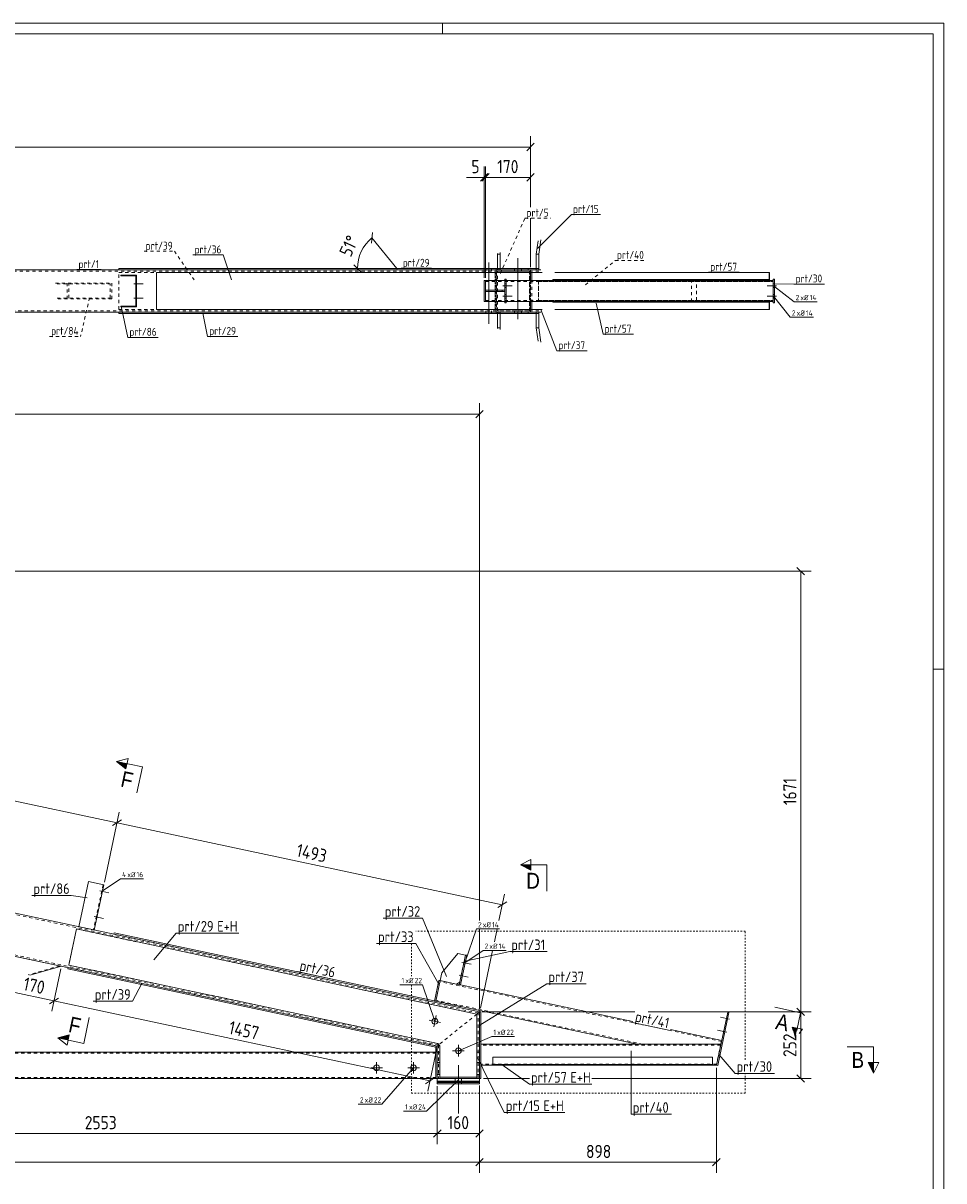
# Model space of a CAD drawing. Header units: millimetres. Extents: x 1 to 1188, y 1 to 840.
# Tile 7 of 7: x 839 to 1188, y 401 to 840. Entities that reach past the tile are written whole.
import ezdxf

# ---------------------------------------------------------------- set-up
doc = ezdxf.new("R2010")
doc.units = ezdxf.units.MM
doc.header["$LTSCALE"] = 0.6
for name, pattern in [('XKITLINE00', [0]), ('XKITLINE01', [4, 1, -1, 1, -1]), ('XKITLINE02', [4, 2, -2])]:
    doc.linetypes.add(name, pattern=pattern)
for name, color, linetype, lineweight in [('Bolt', 7, 'Continuous', 0), ('BoltMark', 3, 'Continuous', 0), ('DrawingSheet', 5, 'Continuous', 0), ('GraphicObject', 6, 'Continuous', 0), ('Part', 2, 'Continuous', 0), ('PartMark', 3, 'Continuous', 0), ('Section', 6, 'Continuous', 0), ('Z-DIMENSIONS', 1, 'Continuous', 0)]:
    doc.layers.add(name, color=color, linetype=linetype, lineweight=lineweight)
doc.styles.add('ARIAL', font='ARIAL.TTF')
doc.styles.add('ISOCPEUR', font='ISOCPEUR.TTF')

msp = doc.modelspace()

# ---------------------------------------------------------------- hatches: boundary and pattern name
at = {"layer": 'Section'}
for points in [[(877.92, 557.28), (874.42, 560.07), (878.33, 559.24)], [(1031.47, 518.83), (1027.47, 520.83), (1031.47, 520.83)], [(1132.46, 458.9), (1131.63, 454.99), (1130.51, 459.32)], [(856.05, 454.42), (852.14, 455.25), (856.47, 456.38)], [(1161.35, 445.87), (1161.35, 441.87), (1159.35, 445.87)]]:
    msp.add_hatch(color=6, dxfattribs=at).paths.add_polyline_path(points, flags=17)

# ---------------------------------------------------------------- linework, layer by layer
at = {"layer": 'Bolt', "color": 4, "linetype": 'XKITLINE00', "lineweight": 0}
for p, q in [((1026.52, 727.7), (1026.52, 750.95)), ((1014.38, 746.95), (1014.38, 746.45)), ((1014.38, 746.45), (1014.38, 745.95)), ((1015.48, 749.2), (1015.48, 725.95)), ((1016.58, 746.95), (1016.58, 746.45)), ((1016.58, 746.45), (1016.58, 745.95)), ((1025.22, 746.45), (1025.22, 746.95)), ((1025.22, 745.95), (1025.22, 746.45)), ((1027.83, 746.45), (1027.83, 746.95)), ((1027.83, 745.95), (1027.83, 746.45)), ((881.66, 742), (881.96, 742)), ((881.66, 742), (881.96, 742)), ((880.91, 741.2), (884.46, 741.2)), ((880.91, 741.2), (884.46, 741.2)), ((881.66, 740.4), (881.96, 740.4)), ((881.66, 740.4), (881.96, 740.4)), ((1020.84, 740.45), (1024.39, 740.45)), ((1020.84, 740.45), (1024.39, 740.45)), ((1021.61, 741.15), (1022.11, 741.15)), ((1021.61, 741.15), (1022.11, 741.15)), ((1021.61, 739.75), (1022.11, 739.75)), ((1021.61, 739.75), (1022.11, 739.75)), ((1124.57, 740.45), (1121.02, 740.45)), ((1124.57, 740.45), (1121.02, 740.45)), ((1123.83, 741.15), (1123.33, 741.15)), ((1123.83, 741.15), (1123.33, 741.15)), ((1123.83, 739.75), (1123.33, 739.75)), ((1123.83, 739.75), (1123.33, 739.75)), ((880.91, 735.7), (884.46, 735.7)), ((880.91, 735.7), (884.46, 735.7)), ((881.66, 736.5), (881.96, 736.5)), ((881.66, 736.5), (881.96, 736.5)), ((881.66, 734.9), (881.96, 734.9)), ((881.66, 734.9), (881.96, 734.9)), ((1020.84, 736.45), (1024.39, 736.45)), ((1020.84, 736.45), (1024.39, 736.45)), ((1021.61, 737.15), (1022.11, 737.15)), ((1021.61, 737.15), (1022.11, 737.15)), ((1021.61, 735.75), (1022.11, 735.75)), ((1021.61, 735.75), (1022.11, 735.75)), ((1124.57, 736.45), (1121.02, 736.45)), ((1124.57, 736.45), (1121.02, 736.45)), ((1123.83, 737.15), (1123.33, 737.15)), ((1123.83, 737.15), (1123.33, 737.15)), ((1123.83, 735.75), (1123.33, 735.75)), ((1123.83, 735.75), (1123.33, 735.75)), ((1014.38, 730.95), (1014.38, 730.45)), ((1014.38, 730.45), (1014.38, 729.95)), ((1016.58, 730.95), (1016.58, 730.45)), ((1016.58, 730.45), (1016.58, 729.95)), ((1025.22, 730.45), (1025.22, 730.95)), ((1025.22, 729.95), (1025.22, 730.45)), ((1027.83, 730.45), (1027.83, 730.95)), ((1027.83, 729.95), (1027.83, 730.45)), ((868, 511.01), (871.47, 510.28)), ((868, 511.01), (871.47, 510.28)), ((868.57, 510.08), (868.86, 510.01)), ((868.57, 510.08), (868.86, 510.01)), ((868.9, 511.64), (869.19, 511.58)), ((868.9, 511.64), (869.19, 511.58)), ((865.92, 501.23), (869.39, 500.5)), ((865.92, 501.23), (869.39, 500.5)), ((866.82, 501.86), (867.12, 501.8)), ((866.82, 501.86), (867.12, 501.8)), ((866.49, 500.29), (866.78, 500.23)), ((866.49, 500.29), (866.78, 500.23)), ((1005.3, 483.88), (1008.77, 483.14)), ((1005.3, 483.88), (1008.77, 483.14)), ((1005.9, 483.04), (1006.39, 482.93)), ((1005.9, 483.04), (1006.39, 482.93)), ((1006.19, 484.41), (1006.68, 484.3)), ((1006.19, 484.41), (1006.68, 484.3)), ((1004.26, 478.99), (1007.73, 478.25)), ((1004.26, 478.99), (1007.73, 478.25)), ((1005.15, 479.52), (1005.64, 479.41)), ((1005.15, 479.52), (1005.64, 479.41)), ((1004.86, 478.15), (1005.35, 478.04)), ((1004.86, 478.15), (1005.35, 478.04)), ((997.21, 461.07), (992.91, 461.98)), ((994.6, 459.37), (995.52, 463.68)), ((1106.75, 462.32), (1103.28, 463.05)), ((1106.75, 462.32), (1103.28, 463.05)), ((1105.89, 461.78), (1105.4, 461.89)), ((1105.89, 461.78), (1105.4, 461.89)), ((1106.18, 463.15), (1105.69, 463.26)), ((1106.18, 463.15), (1105.69, 463.26)), ((1105.71, 457.42), (1102.24, 458.16)), ((1105.71, 457.42), (1102.24, 458.16)), ((1104.85, 456.89), (1104.36, 457)), ((1104.85, 456.89), (1104.36, 457)), ((1105.14, 458.26), (1104.65, 458.37)), ((1105.14, 458.26), (1104.65, 458.37)), ((1003.98, 452.55), (1003.98, 448.15)), ((1001.78, 450.35), (1006.18, 450.35)), ((970.78, 443.87), (975.18, 443.87)), ((972.98, 441.67), (972.98, 446.07)), ((984.78, 443.87), (989.18, 443.87)), ((986.98, 441.67), (986.98, 446.07)), ((1004, 426.6), (1004, 444.87)), ((1004, 426.6), (1004, 444.87)), ((1002.8, 438.87), (1002.8, 439.87)), ((1002.8, 438.87), (1002.8, 439.87)), ((1005.2, 438.88), (1005.2, 439.88)), ((1005.2, 438.87), (1005.2, 439.87))]:
    msp.add_line(p, q, dxfattribs=at)
for centre in [(995.06, 461.52), (1003.98, 450.35), (972.98, 443.87), (986.98, 443.87)]:
    msp.add_circle(centre, 1.1, dxfattribs=at)
at = {"layer": 'BoltMark', "color": 4, "linetype": 'XKITLINE00', "lineweight": 0}
for p, q in [((1123.42, 740.45), (1131.21, 734.35)), ((1123.42, 736.45), (1129.78, 728.49)), ((1131.21, 734.35), (1139.97, 734.35)), ((1129.78, 728.49), (1138.54, 728.49)), ((868.98, 510.81), (875.86, 515.57)), ((875.86, 515.57), (884.62, 515.57)), ((1006.42, 483.64), (1010.78, 496.53)), ((1010.78, 496.53), (1019.54, 496.53)), ((1006.42, 483.64), (1013.3, 488.41)), ((1013.3, 488.41), (1022.06, 488.41)), ((981.81, 475.38), (990.4, 475.38)), ((995.06, 461.52), (990.4, 475.38)), ((1003.98, 450.35), (1016.61, 455.75)), ((1016.61, 455.75), (1025.2, 455.75)), ((986.98, 443.87), (974.94, 430.11)), ((1004, 439.37), (991.93, 427.47)), ((1004, 439.37), (991.93, 427.47)), ((966.01, 430.11), (974.94, 430.11)), ((983.17, 427.47), (991.93, 427.47)), ((983.17, 427.47), (991.93, 427.47)), ((991.93, 427.47), (991.93, 427.47))]:
    msp.add_line(p, q, dxfattribs=at)
at = {"layer": 'DrawingSheet', "color": 2, "linetype": 'XKITLINE00', "lineweight": 0}
for p, q in [((1188, 840), (1, 840)), ((998, 836), (998, 840)), ((1188, 1), (1188, 840)), ((1188, 595), (1184, 595))]:
    msp.add_line(p, q, dxfattribs=at)
at = {"layer": 'DrawingSheet', "color": 3, "linetype": 'XKITLINE00', "lineweight": 0}
for p, q in [((1184, 836), (5, 836)), ((1184, 5), (1184, 836))]:
    msp.add_line(p, q, dxfattribs=at)
at = {"layer": 'GraphicObject', "color": 4, "linetype": 'XKITLINE01', "lineweight": 0}
for p, q in [((1112.74, 495.69), (987.85, 495.69)), ((1112.74, 446.97), (1112.74, 495.69)), ((986.14, 490.99), (986.14, 478.58)), ((986.14, 475.38), (986.14, 434.23)), ((1112.74, 434.23), (1112.74, 441.77)), ((986.14, 434.23), (1112.74, 434.23))]:
    msp.add_line(p, q, dxfattribs=at)
at = {"layer": 'Part', "color": 2, "linetype": 'XKITLINE00', "lineweight": 0}
for p, q in [((1033.47, 752.45), (1034.17, 757.5)), ((1034.45, 752.45), (1035.19, 757.82)), ((1018.8, 752.45), (1018.83, 752.72)), ((1019.77, 752.45), (1018.8, 752.45)), ((1018.8, 752.45), (1018.8, 746.95)), ((1019.77, 752.45), (1019.85, 753.04)), ((1019.77, 752.45), (1019.77, 746.95)), ((1033.47, 752.45), (1034.45, 752.45)), ((1033.47, 746.45), (1033.47, 752.45)), ((1034.45, 746.45), (1034.45, 752.45)), ((227.49, 746.45), (1031.28, 746.45)), ((875.28, 746.95), (1033.47, 746.95)), ((875.28, 746.95), (875.28, 746.45)), ((1030.47, 746.45), (1030.47, 746.95)), ((1031.28, 746.45), (1031.28, 745.45)), ((1031.28, 746.45), (1031.28, 745.45)), ((1031.28, 746.45), (1035.19, 746.45)), ((1034.45, 746.45), (1035.19, 746.45)), ((875.96, 744.15), (875.96, 744.45)), ((875.96, 744.45), (881.96, 744.45)), ((881.66, 744.15), (875.96, 744.15)), ((881.66, 732.75), (881.66, 744.15)), ((881.96, 744.45), (881.96, 732.45)), ((889.58, 745.45), (889.58, 745.45)), ((889.58, 731.45), (889.58, 745.45)), ((889.58, 745.45), (1031.28, 745.45)), ((1013.77, 734.45), (1013.77, 742.45)), ((1014.27, 742.45), (1013.77, 742.45)), ((1014.27, 742.45), (1014.27, 738.7)), ((1014.27, 742.45), (1021.61, 742.45)), ((1014.27, 742.45), (1014.27, 738.7)), ((1021.61, 733.95), (1021.61, 742.95)), ((1022.11, 742.95), (1021.61, 742.95)), ((1022.11, 733.95), (1022.11, 742.95)), ((1022.11, 742.45), (1123.33, 742.45)), ((1035.7, 745.45), (1031.28, 745.45)), ((1031.28, 745.45), (1031.28, 742.45)), ((1031.77, 745.45), (1031.77, 742.45)), ((1039.75, 742.45), (1039.75, 742.75)), ((1039.75, 742.75), (1121.8, 742.75)), ((1040.58, 745.45), (1121.86, 745.45)), ((1121.24, 742.75), (1121.24, 742.45)), ((1121.8, 742.75), (1121.8, 745.45)), ((1121.86, 745.45), (1121.86, 742.45)), ((1123.33, 733.95), (1123.33, 742.95)), ((1123.83, 742.95), (1123.33, 742.95)), ((1123.83, 733.95), (1123.83, 742.95)), ((1014.27, 738.7), (1014.27, 738.7)), ((1014.27, 738.7), (1021.61, 738.7)), ((1014.27, 738.7), (1014.27, 738.2)), ((1014.27, 734.45), (1014.27, 738.2)), ((1014.27, 738.2), (1014.27, 738.2)), ((1014.27, 738.2), (1021.61, 738.2)), ((1014.27, 734.45), (1014.27, 738.2)), ((1018.61, 738.2), (1018.61, 738.7)), ((1021.61, 738.7), (1021.61, 738.2)), ((1013.77, 734.45), (1014.27, 734.45)), ((1014.27, 734.45), (1021.61, 734.45)), ((1021.61, 733.95), (1022.11, 733.95)), ((1022.11, 734.45), (1123.33, 734.45)), ((1031.28, 731.45), (1031.28, 734.45)), ((1031.77, 731.45), (1031.77, 734.45)), ((1039.75, 734.15), (1039.75, 734.45)), ((1121.8, 734.15), (1039.75, 734.15)), ((1121.24, 734.15), (1121.24, 734.45)), ((1121.8, 731.45), (1121.8, 734.15)), ((1121.86, 734.45), (1121.86, 731.45)), ((1123.33, 733.95), (1123.83, 733.95)), ((227.49, 730.45), (1031.28, 730.45)), ((875.28, 729.95), (875.28, 730.45)), ((875.28, 729.95), (1033.47, 729.95)), ((875.96, 732.45), (875.96, 732.75)), ((875.96, 732.75), (881.66, 732.75)), ((881.96, 732.45), (875.96, 732.45)), ((889.58, 731.45), (889.58, 731.45)), ((889.58, 731.45), (1031.28, 731.45)), ((1018.79, 724.45), (1018.79, 729.95)), ((1019.77, 724.45), (1019.77, 729.95)), ((1030.47, 729.95), (1030.47, 730.45)), ((1031.28, 731.45), (1035.7, 731.45)), ((1031.28, 730.45), (1031.28, 731.45)), ((1031.28, 730.45), (1031.28, 731.45)), ((1031.28, 730.45), (1035.19, 730.45)), ((1033.46, 724.45), (1033.46, 730.45)), ((1034.44, 724.45), (1034.44, 730.45)), ((1034.44, 730.45), (1035.19, 730.45)), ((1040.58, 731.45), (1121.86, 731.45)), ((1018.79, 724.45), (1019.77, 724.45)), ((1018.83, 724.18), (1018.79, 724.45)), ((1019.85, 723.87), (1019.77, 724.45)), ((1033.46, 724.45), (1034.44, 724.45)), ((1034.16, 719.4), (1033.46, 724.45)), ((1035.19, 719.08), (1034.44, 724.45)), ((995.97, 452.13), (222.42, 616.55)), ((1011.97, 465.09), (367.72, 602.02)), ((863.68, 514.49), (860.04, 497.38)), ((869.55, 513.24), (863.68, 514.49)), ((865.91, 496.13), (869.55, 513.24)), ((859.17, 496.54), (856.26, 482.85)), ((1010.97, 464.28), (859.17, 496.54)), ((873.48, 495.04), (873.37, 494.55)), ((873.37, 494.55), (1011.97, 465.09)), ((873.48, 495.04), (1012.08, 465.58)), ((997.73, 479.87), (1003.73, 487.29)), ((1003.73, 487.29), (1006.67, 486.66)), ((1006.67, 486.66), (1004.28, 475.41)), ((1007.16, 486.56), (1004.77, 475.31)), ((1007.16, 486.56), (1006.67, 486.66)), ((853.46, 482.42), (841.48, 478.96)), ((856.06, 481.87), (855.95, 481.38)), ((855.95, 481.38), (995.47, 451.73)), ((856.26, 482.85), (996.18, 453.11)), ((997.1, 476.94), (997.73, 479.87)), ((996.61, 477.04), (994.95, 469.22)), ((995.44, 469.11), (997.1, 476.94)), ((997.1, 476.94), (995.44, 469.11)), ((997.1, 476.94), (996.61, 477.04)), ((1004.28, 475.41), (997.1, 476.94)), ((1004.49, 476.39), (1003.3, 475.62)), ((1004.77, 475.31), (1004.28, 475.41)), ((1070.07, 461.43), (1004.77, 475.31)), ((1011.97, 465.09), (1012.08, 465.58)), ((1071.85, 452.87), (1012.08, 465.58)), ((1011.97, 465.09), (1010.97, 464.28)), ((1011.97, 465.09), (1010.97, 464.28)), ((1010.97, 449.87), (1010.97, 464.28)), ((1011.97, 439.87), (1011.97, 465.09)), ((1011.97, 465.09), (1012.47, 465.09)), ((1012.47, 465.09), (1012.47, 439.87)), ((1101.78, 444.87), (1106.06, 465.02)), ((1106.55, 464.92), (1102.27, 444.77)), ((1106.06, 465.02), (1106.55, 464.92)), ((1103.78, 454.26), (1084.36, 458.39)), ((995.47, 451.73), (995.58, 452.21)), ((996.58, 452.62), (995.97, 452.13)), ((996.58, 452.62), (995.97, 452.13)), ((996.97, 452.13), (996.18, 453.11)), ((1103.48, 452.87), (1012.47, 452.87)), ((1103.48, 452.87), (1071.85, 452.87)), ((995.47, 449.87), (548.72, 449.87)), ((995.47, 451.73), (995.47, 439.87)), ((995.97, 451.73), (995.47, 451.73)), ((995.97, 452.13), (995.97, 449.87)), ((995.97, 439.87), (995.97, 449.87)), ((995.97, 449.87), (996.97, 449.87)), ((996.97, 452.13), (996.97, 440.37)), ((996.97, 449.87), (996.97, 439.87)), ((1010.97, 439.87), (1010.97, 449.87)), ((1010.97, 449.87), (1011.97, 449.87)), ((1011.97, 449.87), (1011.97, 439.87)), ((1016.97, 447.87), (1016.97, 444.87)), ((1016.97, 447.87), (1100.28, 447.87)), ((1100.28, 447.87), (1100.28, 444.87)), ((995.97, 445.87), (996.97, 445.87)), ((1010.97, 445.87), (1011.97, 445.87)), ((1016.97, 444.87), (1012.47, 444.87)), ((1100.28, 445.17), (1016.97, 445.17)), ((1100.28, 444.87), (1016.97, 444.87)), ((1101.78, 444.87), (1100.28, 444.87)), ((1102.27, 444.77), (1101.78, 444.87)), ((995.47, 439.87), (75.5, 439.87)), ((995.97, 439.87), (995.47, 439.87)), ((995.97, 439.88), (1011.97, 439.88)), ((995.97, 438.88), (995.97, 439.88)), ((996.97, 439.87), (995.97, 439.87)), ((1010.97, 440.37), (996.97, 440.37)), ((1011.97, 439.87), (1010.97, 439.87)), ((1011.97, 439.88), (1011.97, 438.88)), ((1011.97, 439.87), (1011.97, 439.87)), ((1011.97, 439.87), (1011.97, 439.87)), ((1011.97, 439.87), (1011.97, 439.87)), ((1012.47, 439.87), (1011.97, 439.87)), ((995.97, 438.88), (1011.97, 438.88)), ((995.97, 438.67), (995.97, 438.87)), ((995.97, 438.87), (1011.94, 438.87)), ((995.97, 437.87), (995.97, 438.87)), ((995.97, 438.87), (1011.94, 438.87)), ((1011.97, 438.87), (995.97, 438.87)), ((995.97, 438.67), (1011.94, 438.67)), ((995.97, 438.37), (995.97, 438.67)), ((995.97, 438.67), (1011.94, 438.67)), ((995.97, 438.37), (1011.94, 438.37)), ((995.97, 437.87), (995.97, 438.37)), ((1011.94, 438.37), (995.97, 438.37)), ((995.97, 437.87), (1011.94, 437.87)), ((1011.94, 437.87), (995.97, 437.87)), ((1011.94, 438.67), (1011.94, 438.87)), ((1011.94, 437.87), (1011.94, 438.87)), ((1011.94, 438.37), (1011.94, 438.67)), ((1011.94, 437.87), (1011.94, 438.37))]:
    msp.add_line(p, q, dxfattribs=at)
at = {"layer": 'Part', "color": 7, "linetype": 'XKITLINE02', "lineweight": 0}
for p, q in [((875.28, 746.45), (1034.17, 746.45)), ((1018.33, 746.45), (1018.33, 746.95)), ((1018.33, 730.45), (1018.33, 746.45)), ((1031.28, 746.45), (1018.33, 746.45)), ((1018.33, 746.45), (1018.33, 730.45)), ((1018.33, 746.45), (1018.83, 746.45)), ((1018.8, 746.95), (1018.8, 746.45)), ((1018.8, 746.45), (1019.85, 746.45)), ((1019.3, 746.45), (1019.3, 746.95)), ((1019.77, 746.95), (1019.77, 746.45)), ((1033.47, 746.95), (1034.17, 746.95)), ((1033.47, 746.45), (1033.47, 746.45)), ((1033.47, 746.45), (1034.45, 746.45)), ((1030.88, 745.95), (227.49, 745.95)), ((875.28, 731.45), (875.28, 745.45)), ((875.28, 745.45), (1017.92, 745.45)), ((889.58, 745.45), (889.58, 731.45)), ((889.58, 745.45), (889.58, 745.45)), ((1013.77, 742.45), (1013.77, 734.45)), ((1014.27, 734.45), (1014.27, 742.45)), ((1014.27, 734.45), (1014.27, 742.45)), ((1014.27, 742.05), (1014.27, 742.05)), ((1014.27, 742.05), (1123.33, 742.05)), ((1017.92, 731.45), (1017.92, 745.45)), ((1018.83, 745.45), (1017.92, 745.45)), ((1017.92, 745.45), (1017.92, 731.45)), ((1017.98, 743.45), (1018.31, 743.45)), ((1018.31, 743.45), (1018.32, 743.45)), ((1018.31, 743.45), (1018.31, 733.45)), ((1018.41, 745.45), (1018.41, 731.45)), ((1018.73, 730.95), (1018.73, 745.95)), ((1018.73, 745.95), (1019.34, 745.95)), ((1018.73, 730.95), (1018.73, 745.95)), ((1018.73, 745.95), (1030.88, 745.95)), ((1021.61, 742.95), (1021.61, 733.95)), ((1021.61, 742.45), (1022.11, 742.45)), ((1022.11, 733.95), (1022.11, 742.95)), ((1030.88, 730.95), (1030.88, 745.95)), ((1030.88, 745.95), (1034.68, 745.95)), ((1030.88, 745.95), (1030.88, 730.95)), ((1031.28, 745.45), (1031.28, 731.45)), ((1031.28, 731.45), (1031.28, 745.45)), ((1031.28, 745.45), (1031.28, 731.45)), ((1031.28, 745.45), (1031.28, 731.45)), ((1031.28, 742.45), (1031.28, 734.45)), ((1031.77, 742.45), (1031.77, 734.45)), ((1034.31, 742.45), (1123.33, 742.45)), ((1034.31, 734.45), (1034.31, 742.45)), ((1034.39, 742.05), (1034.39, 734.85)), ((1034.39, 742.05), (1123.33, 742.05)), ((1121.86, 742.45), (1039.75, 742.45)), ((1092.4, 734.45), (1092.4, 742.45)), ((1094.28, 734.85), (1094.28, 742.05)), ((1123.33, 742.95), (1123.33, 733.95)), ((1123.33, 742.05), (1123.33, 742.45)), ((1123.33, 734.45), (1123.33, 742.45)), ((1123.33, 734.45), (1123.33, 742.45)), ((1123.33, 742.45), (1123.33, 734.45)), ((1123.33, 742.05), (1123.33, 742.05)), ((1123.83, 733.95), (1123.83, 742.95)), ((851.18, 741.45), (872.63, 741.45)), ((851.82, 741.15), (871.99, 741.15)), ((855.65, 735.45), (855.65, 741.45)), ((856.29, 735.75), (856.29, 741.15)), ((871.99, 735.75), (871.99, 741.15)), ((872.63, 735.45), (872.63, 741.45)), ((1014.27, 738.7), (1014.27, 738.2)), ((1014.27, 738.2), (1014.27, 738.7)), ((1014.27, 738.7), (1014.27, 738.2)), ((1020.61, 738.2), (1020.61, 738.7)), ((1021.61, 738.2), (1021.61, 738.7)), ((872.63, 735.45), (851.18, 735.45)), ((851.82, 735.75), (871.99, 735.75)), ((1014.27, 734.85), (1014.27, 734.85)), ((1014.27, 734.85), (1123.33, 734.85)), ((1017.98, 733.45), (1018.32, 733.45)), ((1021.61, 734.45), (1022.11, 734.45)), ((1123.33, 734.45), (1034.31, 734.45)), ((1034.39, 734.85), (1123.33, 734.85)), ((1039.75, 734.45), (1121.86, 734.45)), ((1123.33, 734.45), (1123.33, 734.85)), ((227.49, 730.95), (1030.88, 730.95)), ((875.28, 731.45), (1017.92, 731.45)), ((875.28, 730.45), (1034.17, 730.45)), ((889.58, 731.45), (889.58, 731.45)), ((1017.92, 731.45), (1018.83, 731.45)), ((1018.33, 729.95), (1018.33, 730.45)), ((1018.33, 730.45), (1031.28, 730.45)), ((1018.33, 730.45), (1018.83, 730.45)), ((1018.73, 730.95), (1019.34, 730.95)), ((1030.88, 730.95), (1018.73, 730.95)), ((1018.79, 729.95), (1018.79, 730.45)), ((1018.79, 730.45), (1018.83, 730.45)), ((1019.85, 730.45), (1018.79, 730.45)), ((1019.3, 729.95), (1019.3, 730.45)), ((1019.77, 729.95), (1019.77, 730.45)), ((1030.88, 730.95), (1034.68, 730.95)), ((1033.46, 730.45), (1033.46, 730.45)), ((1033.46, 730.45), (1034.44, 730.45)), ((1033.47, 729.95), (1034.17, 729.95)), ((1011.47, 464.68), (225.64, 631.71)), ((996.47, 452.54), (222.53, 617.04)), ((869.25, 513.3), (865.62, 496.19)), ((859.17, 496.54), (856.26, 482.85)), ((1010.97, 464.28), (859.17, 496.54)), ((860.04, 497.38), (860.04, 497.37)), ((860.04, 497.37), (860.04, 497.38)), ((860.04, 497.37), (860.04, 497.38)), ((860.04, 497.38), (860.04, 497.37)), ((860.04, 497.37), (865.91, 496.12)), ((865.91, 496.12), (865.91, 496.13)), ((865.91, 496.13), (865.91, 496.12)), ((836.85, 485.95), (853.46, 482.42)), ((1006.67, 486.66), (1004.49, 476.39)), ((852.84, 482.55), (840.85, 479.09)), ((856.06, 481.87), (995.58, 452.21)), ((856.26, 482.85), (996.18, 453.11)), ((1069.99, 461.04), (997.02, 476.55)), ((1003.3, 475.62), (997.1, 476.94)), ((1004.77, 475.31), (1004.28, 475.41)), ((994.95, 469.22), (995.44, 469.11)), ((1012.08, 465.58), (995.44, 469.11)), ((1073.78, 452.87), (995.52, 469.5)), ((1010.97, 464.28), (996.58, 452.62)), ((1010.97, 464.28), (996.58, 452.62)), ((1010.97, 440.37), (1010.97, 464.28)), ((1011.47, 439.87), (1011.47, 464.68)), ((1011.97, 439.87), (1011.97, 465.09)), ((1084.27, 458), (1069.99, 461.04)), ((1103.69, 453.87), (1084.27, 458)), ((996.18, 453.11), (996.97, 452.13)), ((996.47, 452.54), (996.47, 439.87)), ((1012.47, 444.87), (1012.47, 452.87)), ((1103.39, 452.47), (1012.47, 452.47)), ((1103.48, 452.87), (1101.78, 444.87)), ((1103.48, 452.87), (1103.78, 454.26)), ((995.47, 449.47), (548.72, 449.47)), ((995.47, 439.87), (995.47, 449.87)), ((995.97, 451.73), (995.97, 439.87)), ((996.97, 449.87), (995.97, 449.87)), ((995.97, 449.87), (995.97, 439.87)), ((995.97, 449.87), (995.97, 439.87)), ((996.97, 452.13), (996.97, 440.37)), ((996.97, 439.87), (996.97, 449.87)), ((1010.97, 440.37), (1010.97, 449.87)), ((1011.97, 449.87), (1010.97, 449.87)), ((1010.97, 449.87), (1010.97, 439.87)), ((1011.97, 439.87), (1011.97, 449.87)), ((1016.97, 444.87), (1016.97, 447.87)), ((1016.97, 447.87), (1100.28, 447.87)), ((1100.28, 447.87), (1100.28, 444.87)), ((996.97, 445.87), (995.97, 445.87)), ((1011.97, 445.87), (1010.97, 445.87)), ((1101.86, 445.27), (1012.47, 445.27)), ((1100.28, 445.17), (1016.97, 445.17)), ((1100.28, 444.87), (1016.97, 444.87)), ((1100.28, 444.87), (1016.97, 444.87)), ((995.47, 440.27), (75.5, 440.27)), ((995.97, 441.37), (996.97, 441.37)), ((995.97, 441.37), (996.97, 441.37)), ((1011.97, 439.87), (995.97, 439.87)), ((995.97, 439.87), (996.97, 439.87)), ((995.97, 439.87), (1011.97, 439.87)), ((1011.97, 439.87), (995.97, 439.87)), ((995.97, 439.87), (995.97, 439.87)), ((995.97, 439.87), (995.97, 439.87)), ((995.97, 439.87), (995.97, 439.87)), ((996.47, 439.87), (996.47, 439.87)), ((996.97, 440.37), (1010.97, 440.37)), ((1010.97, 441.37), (1011.97, 441.37)), ((1010.97, 441.37), (1011.97, 441.37)), ((1010.97, 440.37), (1010.97, 440.37)), ((1010.97, 440.37), (1010.97, 440.37)), ((1011.97, 439.87), (1010.97, 439.87)), ((1011.47, 439.87), (1011.47, 439.87)), ((995.97, 438.87), (995.97, 438.88)), ((995.97, 438.67), (995.97, 438.87)), ((995.97, 438.87), (995.97, 438.67)), ((995.97, 438.67), (995.97, 438.87)), ((995.97, 438.87), (995.97, 438.67)), ((995.97, 438.67), (995.97, 438.87)), ((995.97, 437.87), (995.97, 438.87)), ((995.97, 438.87), (995.97, 437.87)), ((995.97, 437.87), (995.97, 438.87)), ((995.97, 438.87), (995.97, 437.87)), ((995.97, 437.87), (995.97, 438.87)), ((995.97, 438.37), (995.97, 438.67)), ((995.97, 438.67), (995.97, 438.37)), ((995.97, 438.37), (995.97, 438.67)), ((995.97, 438.67), (995.97, 438.37)), ((995.97, 438.37), (995.97, 438.67)), ((995.97, 437.87), (995.97, 438.37)), ((995.97, 438.37), (995.97, 437.87)), ((995.97, 437.87), (995.97, 438.37)), ((995.97, 438.37), (995.97, 437.87)), ((995.97, 437.87), (995.97, 438.37)), ((1004.07, 438.67), (1004.07, 438.87)), ((1004.07, 438.67), (1004.07, 438.87)), ((1004.07, 438.67), (1004.07, 438.87)), ((1004.07, 438.67), (1004.07, 438.87)), ((1004.07, 437.87), (1004.07, 438.87)), ((1004.07, 437.87), (1004.07, 438.87)), ((1004.07, 437.87), (1004.07, 438.87)), ((1004.07, 437.87), (1004.07, 438.87)), ((1004.07, 438.37), (1004.07, 438.67)), ((1004.07, 438.37), (1004.07, 438.67)), ((1004.07, 438.37), (1004.07, 438.67)), ((1004.07, 438.37), (1004.07, 438.67)), ((1004.07, 437.87), (1004.07, 438.37)), ((1004.07, 437.87), (1004.07, 438.37)), ((1004.07, 437.87), (1004.07, 438.37)), ((1004.07, 437.87), (1004.07, 438.37)), ((1005.17, 438.67), (1005.17, 438.87)), ((1005.17, 438.67), (1005.17, 438.87)), ((1005.17, 437.87), (1005.17, 438.87)), ((1005.17, 437.87), (1005.17, 438.87)), ((1005.17, 438.37), (1005.17, 438.67)), ((1005.17, 438.37), (1005.17, 438.67)), ((1005.17, 437.87), (1005.17, 438.37)), ((1005.17, 437.87), (1005.17, 438.37)), ((1011.94, 438.87), (1011.94, 438.67)), ((1011.94, 438.37), (1011.94, 437.87)), ((1011.97, 438.88), (1011.97, 438.87))]:
    msp.add_line(p, q, dxfattribs=at)
at = {"layer": 'PartMark', "color": 7, "linetype": 'XKITLINE02', "lineweight": 0}
for p, q in [((1019.88, 745.08), (1029.19, 766.05)), ((1029.19, 766.05), (1038.9, 766.05)), ((884.83, 753.51), (896.34, 753.51)), ((903.84, 742.62), (896.34, 753.51)), ((1052.14, 740.82), (1063.46, 750.04)), ((1063.46, 750.04), (1075.23, 750.04)), ((864.12, 735.88), (860.75, 721.22)), ((848.98, 721.22), (860.75, 721.22))]:
    msp.add_line(p, q, dxfattribs=at)
at = {"layer": 'PartMark', "color": 7, "linetype": 'XKITLINE00', "lineweight": 0}
for p, q in [((1033.97, 754.57), (1046.83, 767.43)), ((1046.83, 767.43), (1057.83, 767.43)), ((903.34, 752.11), (914.85, 752.11)), ((917.95, 742.62), (914.85, 752.11)), ((859.33, 746.55), (868.52, 746.55)), ((982.3, 747.05), (993.81, 747.05)), ((1098.84, 745.55), (1110.36, 745.55)), ((1123.46, 741.12), (1131.19, 741.09)), ((1131.19, 741.09), (1142.7, 741.09)), ((1056.2, 733.82), (1058.79, 722.06)), ((876.07, 732.63), (878.66, 720.87)), ((907.09, 730.08), (908.9, 721.22)), ((1035.19, 731.45), (1041.28, 715.78)), ((878.66, 720.87), (890.17, 720.87)), ((908.9, 721.22), (920.41, 721.22)), ((1058.79, 722.06), (1070.3, 722.06)), ((1041.28, 715.78), (1052.79, 715.78)), ((842.23, 509.23), (857.18, 509.23)), ((863.24, 508.33), (857.18, 509.23)), ((975.45, 500.59), (990.4, 500.59)), ((999.48, 478.52), (990.4, 500.59)), ((888.56, 484.8), (896.99, 494.95)), ((896.99, 494.95), (920.7, 494.95)), ((972.9, 490.99), (987.85, 490.99)), ((996.64, 475.41), (987.85, 490.99)), ((1006.55, 484.34), (1023.42, 487.93)), ((1023.42, 487.93), (1037.68, 487.93)), ((942.82, 480.4), (957.44, 477.29)), ((883.93, 475.81), (880.47, 469.11)), ((1012.1, 460.02), (1037.47, 475.79)), ((1037.47, 475.79), (1052.42, 475.79)), ((865.52, 469.11), (880.47, 469.11)), ((1069.99, 461.04), (1084.27, 458)), ((1011.2, 447.84), (1021.34, 426.93)), ((1069.46, 450.36), (1069.46, 426.27)), ((1102.77, 448.87), (1108.84, 441.77)), ((1020.62, 445.04), (1030.89, 437.65)), ((1108.84, 441.77), (1123.79, 441.77)), ((1030.89, 437.65), (1054.6, 437.65)), ((1021.34, 426.93), (1044.36, 426.93)), ((1069.46, 426.27), (1084.75, 426.27))]:
    msp.add_line(p, q, dxfattribs=at)
at = {"layer": 'Section', "color": 6, "linetype": 'XKITLINE00', "lineweight": 0}
for p, q in [((874.42, 560.07), (878.75, 561.2)), ((874.42, 560.07), (877.92, 557.28)), ((884.2, 557.99), (874.42, 560.07)), ((877.92, 557.28), (878.75, 561.2)), ((884.2, 557.99), (882.12, 548.21)), ((1027.47, 520.83), (1031.47, 522.83)), ((1031.47, 518.83), (1031.47, 522.83)), ((1027.47, 520.83), (1031.47, 518.83)), ((1037.47, 520.83), (1027.47, 520.83)), ((1037.47, 520.83), (1037.47, 510.83)), ((1133.71, 464.77), (1123.93, 466.85)), ((861.92, 453.17), (864, 462.95)), ((1133.71, 464.77), (1132.27, 457.99)), ((1130.51, 459.32), (1134.42, 458.49)), ((1130.85, 457.99), (1130.51, 459.32)), ((1134.42, 458.49), (1133.13, 456.87)), ((852.14, 455.25), (856.47, 456.38)), ((855.64, 452.46), (852.14, 455.25)), ((861.92, 453.17), (852.14, 455.25)), ((856.47, 456.38), (855.64, 452.46)), ((1161.35, 451.87), (1151.35, 451.87)), ((1161.35, 451.87), (1161.35, 441.87)), ((1159.35, 445.87), (1163.35, 445.87)), ((1161.35, 441.87), (1159.35, 445.87)), ((1163.35, 445.87), (1161.35, 441.87))]:
    msp.add_line(p, q, dxfattribs=at)
at = {"layer": 'Z-DIMENSIONS', "color": 7, "linetype": 'XKITLINE00', "lineweight": 0}
for p, q in [((1031.28, 770.25), (1031.28, 797.12)), ((227.49, 793.02), (1031.28, 793.02)), ((1032.7, 794.44), (1029.87, 791.61)), ((1013.77, 781.51), (1007.01, 781.51)), ((1013.77, 781.51), (1007.01, 781.51)), ((1015.19, 782.93), (1012.36, 780.1)), ((1015.69, 782.93), (1012.86, 780.1)), ((1015.69, 782.93), (1012.86, 780.1)), ((1013.77, 743.45), (1013.77, 785.61)), ((1013.77, 781.51), (1014.27, 781.51)), ((1014.27, 743.45), (1014.27, 785.61)), ((1014.27, 743.45), (1014.27, 785.61)), ((1014.27, 781.51), (1031.28, 781.51)), ((1032.7, 782.93), (1029.87, 780.1)), ((1031.28, 770.25), (1031.28, 785.61)), ((1031.28, 747.45), (1031.28, 766.05)), ((1031.28, 747.45), (1031.28, 766.05)), ((971.4, 760.56), (971, 756.58)), ((971.2, 758.57), (980.69, 746.95)), ((964.28, 748.37), (967.11, 745.54)), ((1000.98, 746.95), (965.69, 746.95)), ((965.69, 746.95), (980.69, 746.95)), ((1011.97, 499.73), (1011.97, 695.85)), ((225.78, 691.75), (1011.97, 691.75)), ((1013.39, 693.16), (1010.56, 690.34)), ((226.75, 632.2), (1137.73, 632.2)), ((1132.32, 633.61), (1135.15, 630.79)), ((1133.73, 465.09), (1133.73, 632.2)), ((737.61, 565.9), (874.56, 536.8)), ((869.76, 514.22), (875.41, 540.81)), ((869.76, 514.22), (875.41, 540.81)), ((876.23, 537.89), (872.88, 535.71)), ((876.23, 537.89), (872.88, 535.71)), ((874.56, 536.8), (1020.62, 505.75)), ((1019.34, 499.73), (1021.47, 509.76)), ((1022.29, 506.84), (1018.94, 504.66)), ((1011.97, 466.09), (1011.97, 496.53)), ((1017.61, 491.61), (1018.66, 496.53)), ((1012.29, 466.55), (1016.93, 488.41)), ((853.25, 481.44), (849.83, 465.33)), ((853.25, 481.44), (849.83, 465.33)), ((834.05, 472.77), (850.66, 469.24)), ((852.34, 470.33), (848.98, 468.15)), ((852.34, 470.33), (848.98, 468.16)), ((850.66, 469.24), (993.17, 438.95)), ((1132.32, 466.5), (1135.15, 463.67)), ((1132.32, 466.5), (1135.15, 463.67)), ((1012.97, 465.09), (1070.85, 465.09)), ((1012.97, 465.09), (1070.85, 465.09)), ((1075.94, 465.09), (1137.73, 465.09)), ((1075.94, 465.09), (1137.73, 465.09)), ((1133.73, 439.87), (1133.73, 465.09)), ((995.77, 451.15), (992.34, 435.04)), ((1101.78, 443.87), (1101.78, 404.07)), ((994.85, 440.04), (991.49, 437.86)), ((1013.47, 439.87), (1030.89, 439.87)), ((1054.6, 439.87), (1137.73, 439.87)), ((1132.32, 441.29), (1135.15, 438.46)), ((995.97, 436.87), (995.97, 415)), ((995.97, 436.87), (995.97, 415)), ((1011.94, 437.12), (1011.94, 415)), ((1011.94, 436.87), (1011.94, 404.07)), ((1011.94, 436.87), (1011.94, 404.07)), ((740.71, 419), (995.97, 419)), ((997.38, 420.41), (994.56, 417.58)), ((997.38, 420.41), (994.56, 417.58)), ((995.97, 419), (1011.94, 419)), ((1013.35, 420.41), (1010.53, 417.58)), ((1013.35, 409.49), (1010.53, 406.66)), ((1013.35, 409.49), (1010.53, 406.66)), ((1103.19, 409.49), (1100.36, 406.66)), ((75.5, 408.07), (1011.94, 408.07)), ((1011.94, 408.07), (1101.78, 408.07))]:
    msp.add_line(p, q, dxfattribs=at)
msp.add_arc((980.69, 746.95), 15, 129.2617, 180.0003, dxfattribs=at)
at = {"layer": 'Z-DIMENSIONS', "color": 3}
for p in [(1031.28, 793.02), (1013.77, 781.51), (1014.27, 781.51), (1014.27, 781.51), (1031.28, 781.51), (1011.97, 691.75), (1133.73, 632.2), (874.56, 536.8), (874.56, 536.8), (1020.62, 505.75), (850.66, 469.24), (850.66, 469.24), (1133.73, 465.09), (1133.73, 465.09), (1133.73, 439.87), (993.17, 438.95), (995.97, 419), (995.97, 419), (1011.94, 419), (1011.94, 408.07), (1011.94, 408.07), (1101.78, 408.07)]:
    msp.add_point(p, dxfattribs=at)
at = {"layer": 'Z-DIMENSIONS', "color": 7}
for p in [(971.2, 758.57), (965.69, 746.95), (980.69, 746.95)]:
    msp.add_point(p, dxfattribs=at)

# ---------------------------------------------------------------- texts
at = {"layer": 'BoltMark', "color": 4, "style": 'ISOCPEUR', "width": 0.85}
for s, p in [('2', (1131.81, 734.95)), ('xØ', (1133.61, 734.95)), ('14', (1137.13, 734.95)), ('2', (1130.38, 729.09)), ('xØ', (1132.18, 729.09)), ('14', (1135.7, 729.09)), ('4', (876.46, 516.17)), ('xØ', (878.43, 516.17)), ('16', (881.96, 516.17)), ('2', (1011.38, 497.13)), ('xØ', (1013.19, 497.13)), ('14', (1016.71, 497.13)), ('2', (1013.9, 489.01)), ('xØ', (1015.7, 489.01)), ('14', (1019.23, 489.01)), ('1', (982.41, 475.98)), ('xØ', (983.87, 475.98)), ('22', (987.4, 475.98)), ('1', (1017.21, 456.35)), ('xØ', (1018.67, 456.35)), ('22', (1022.2, 456.35)), ('2', (966.61, 430.71)), ('xØ', (968.41, 430.71)), ('22', (971.93, 430.71)), ('1', (983.77, 428.07)), ('1', (983.77, 428.07)), ('xØ', (985.23, 428.07)), ('xØ', (985.23, 428.07)), ('24', (988.75, 428.07)), ('24', (988.75, 428.07))]:
    msp.add_text(s, height=2, dxfattribs=at).set_placement(p)
at = {"layer": 'PartMark', "color": 3, "style": 'ISOCPEUR', "width": 0.85}
for s, height, p in [('prt/5', 3, (1029.79, 766.65)), ('prt/15', 3, (1047.43, 768.03)), ('prt/39', 3, (885.43, 754.11)), ('prt/36', 3, (903.94, 752.71)), ('prt/29', 3, (982.9, 747.65)), ('prt/40', 3, (1064.06, 750.64)), ('prt/1', 3, (859.93, 747.15)), ('prt/57', 3, (1099.44, 746.15)), ('prt/30', 3, (1131.79, 741.69)), ('prt/84', 3, (849.58, 721.82)), ('prt/86', 3, (879.26, 721.47)), ('prt/29', 3, (909.5, 721.82)), ('prt/57', 3, (1059.39, 722.66)), ('prt/37', 3, (1041.88, 716.38)), ('prt/86', 4, (842.83, 509.83)), ('prt/32', 4, (976.05, 501.19)), ('prt/29', 4, (897.59, 495.55)), ('E+H', 4, (912.54, 495.55)), ('prt/33', 4, (973.5, 491.59)), ('prt/31', 4, (1024.02, 488.53)), ('prt/37', 4, (1038.07, 476.39)), ('prt/39', 4, (866.12, 469.71)), ('prt/30', 4, (1109.44, 442.37)), ('prt/57', 4, (1031.49, 438.25)), ('E+H', 4, (1046.44, 438.25)), ('prt/15', 4, (1021.94, 427.53)), ('E+H', 4, (1036.2, 427.53)), ('prt/40', 4, (1070.06, 426.87))]:
    msp.add_text(s, height=height, dxfattribs=at).set_placement(p)
for s, rotation, p in [('prt/36', -12.0035, (943.53, 480.86)), ('prt/41', -11.9977, (1070.7, 461.5))]:
    msp.add_text(s, height=4, rotation=rotation, dxfattribs=at).set_placement(p)
at = {"layer": 'Section', "color": 6, "style": 'ARIAL', "width": 0.85}
for s, p in [('F', (875.59, 550.62)), ('F', (855.81, 457.54)), ('A', (1123.89, 458.68))]:
    msp.add_text(s, height=6, rotation=-11.9977, dxfattribs=at).set_placement(p)
for s, p in [('D', (1029.7, 511.83)), ('B', (1153.02, 443.87))]:
    msp.add_text(s, height=6, dxfattribs=at).set_placement(p)
at = {"layer": 'Z-DIMENSIONS', "color": 3, "style": 'ISOCPEUR', "width": 0.85}
for s, p in [('5', (1008.89, 783.11)), ('170', (1018.7, 783.11)), ('2553', (862.33, 420.6)), ('160', (999.87, 420.6)), ('898', (1052.35, 409.67))]:
    msp.add_text(s, height=5, dxfattribs=at).set_placement(p)
for s, rotation, p in [('51°', 64.6296, (963.14, 751)), ('1671', 90.0002, (1132.13, 543.49)), ('1493', -11.9977, (942.24, 524.05)), ('170', -11.9977, (838.69, 473.42)), ('1457', -11.9977, (916.58, 456.87)), ('252', 90.0002, (1132.13, 447.97))]:
    msp.add_text(s, height=5, rotation=rotation, dxfattribs=at).set_placement(p)

doc.saveas('drawing.dxf')
